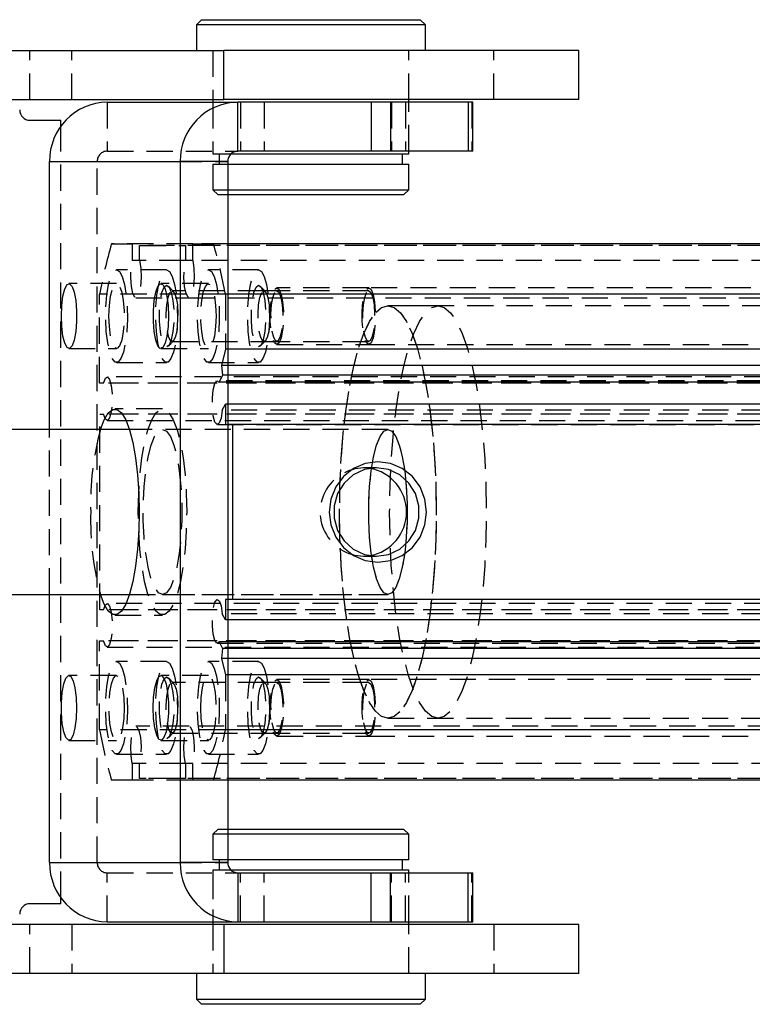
# Model space of a CAD drawing. Extents: x 62 to 809, y 49 to 567.
# Tile 5 of 7: x 581 to 652, y 273 to 368. Entities that reach past the tile are written whole.
import ezdxf

# ---------------------------------------------------------------- set-up
doc = ezdxf.new("R2010")
doc.units = 0
doc.header["$LTSCALE"] = 2
doc.linetypes.add('HIDDEN', pattern=[1.905, 1.27, -0.635])
doc.layers.get('0').update_dxf_attribs({"linetype": 'CONTINUOUS'})

msp = doc.modelspace()

# ---------------------------------------------------------------- linework, layer by layer
at = {"color": 7, "linetype": 'CONTINUOUS'}
for p, q in [((598.297878, 368.320539), (597.79787, 367.820538)), ((597.79787, 367.820538), (597.79787, 365.32054)), ((620.022877, 367.820538), (597.79787, 367.820538)), ((598.297878, 368.320539), (619.522869, 368.320539)), ((620.022877, 367.820538), (619.522869, 368.320539)), ((620.022877, 365.32054), (620.022877, 367.820538)), ((436.411212, 365.32054), (600.469082, 365.32054)), ((600.469082, 360.570538), (600.469082, 365.32054)), ((634.910374, 365.32054), (600.469082, 365.32054)), ((634.910374, 360.570538), (634.910374, 365.32054)), ((436.411212, 360.570538), (600.469082, 360.570538)), ((589.152708, 360.320538), (601.821735, 360.320538)), ((599.410369, 360.570538), (599.410369, 360.320538)), ((634.910374, 360.570538), (600.469082, 360.570538)), ((601.821735, 355.570539), (601.821735, 360.320538)), ((614.766001, 360.320538), (601.821735, 360.320538)), ((614.766001, 360.320538), (614.766001, 355.570539)), ((616.62197, 360.320538), (614.766001, 360.320538)), ((616.62197, 360.320538), (616.62197, 355.570539)), ((624.175682, 360.320538), (616.62197, 360.320538)), ((618.410378, 360.320538), (618.410378, 360.570538)), ((624.175682, 360.320538), (624.175682, 355.570539)), ((624.615877, 360.320538), (624.175682, 360.320538)), ((624.615877, 355.570539), (624.615877, 360.320538)), ((581.657863, 358.570538), (584.657862, 358.570538)), ((584.657862, 357.988443), (584.657862, 358.570538)), ((601.178764, 355.320539), (618.410378, 355.320539)), ((614.766001, 355.570539), (601.821735, 355.570539)), ((616.62197, 355.570539), (614.766001, 355.570539)), ((624.175682, 355.570539), (616.62197, 355.570539)), ((617.810383, 354.32054), (617.810383, 355.320539)), ((618.410378, 355.320539), (618.410378, 355.570539)), ((624.615877, 355.570539), (624.175682, 355.570539)), ((583.563193, 328.570539), (583.563193, 354.570541)), ((583.563193, 354.570541), (596.23222, 354.570541)), ((596.23222, 354.570541), (596.23222, 286.570537)), ((600.849642, 354.570541), (596.23222, 354.570541)), ((600.849642, 354.570541), (600.849642, 286.570537)), ((600.849642, 354.32054), (618.410378, 354.32054)), ((618.410378, 351.820539), (618.410378, 354.32054)), ((600.849642, 351.820539), (604.261248, 351.820539)), ((604.261248, 351.820539), (618.410378, 351.820539)), ((617.910369, 351.32054), (618.410378, 351.820539)), ((604.50594, 351.32054), (600.849642, 351.32054)), ((617.910369, 351.32054), (604.50594, 351.32054)), ((720.982357, 346.57054), (600.849642, 346.57054)), ((718.961283, 346.57054), (600.849642, 346.57054)), ((722.12617, 341.695168), (600.849642, 341.695168)), ((722.12617, 336.370538), (600.849642, 336.370538)), ((721.75081, 334.770539), (600.849642, 334.770539)), ((721.85333, 333.834585), (600.849642, 333.834585)), ((721.520021, 333.171175), (600.849642, 333.171175)), ((722.12617, 331.044608), (600.849642, 331.044608)), ((591.305374, 328.570539), (514.317776, 328.570539)), ((600.849642, 329.070539), (601.318865, 329.070539)), ((722.12617, 329.070539), (600.849642, 329.070539)), ((601.318865, 329.070539), (601.318865, 312.070539)), ((722.830012, 329.070539), (601.318865, 329.070539)), ((514.317776, 312.57054), (591.305374, 312.57054)), ((583.563193, 286.570537), (583.563193, 312.57054)), ((601.318865, 312.070539), (600.849642, 312.070539)), ((722.830012, 312.070539), (601.318865, 312.070539)), ((722.12617, 310.09647), (600.849642, 310.09647)), ((721.52315, 307.974721), (600.849642, 307.974721)), ((721.854343, 307.315554), (600.849642, 307.315554)), ((721.75081, 306.370539), (600.849642, 306.370539)), ((722.12617, 304.77054), (600.849642, 304.77054)), ((722.12617, 299.445908), (600.849642, 299.445908)), ((720.982357, 294.570539), (600.849642, 294.570539)), ((600.849642, 289.820538), (602.794706, 289.820538)), ((602.794706, 289.820538), (617.910369, 289.820538)), ((618.410378, 289.320539), (617.910369, 289.820538)), ((602.454945, 289.320539), (600.849642, 289.320539)), ((618.410378, 289.320539), (602.454945, 289.320539)), ((618.410378, 286.820538), (618.410378, 289.320539)), ((583.563193, 286.570537), (596.23222, 286.570537)), ((600.849642, 286.570537), (596.23222, 286.570537)), ((615.880131, 286.820538), (600.849642, 286.820538)), ((618.410378, 286.820538), (615.880131, 286.820538)), ((617.810383, 285.820539), (617.810383, 286.820538)), ((615.880131, 285.820539), (601.178764, 285.820539)), ((601.821735, 285.570539), (601.821735, 280.82054)), ((601.821735, 285.570539), (614.766001, 285.570539)), ((614.766001, 280.82054), (614.766001, 285.570539)), ((614.766001, 285.570539), (616.62197, 285.570539)), ((618.410378, 285.820539), (615.880131, 285.820539)), ((616.62197, 280.82054), (616.62197, 285.570539)), ((616.62197, 285.570539), (624.175682, 285.570539)), ((618.410378, 285.570539), (618.410378, 285.820539)), ((624.175682, 280.82054), (624.175682, 285.570539)), ((624.175682, 285.570539), (624.615877, 285.570539)), ((624.615877, 280.82054), (624.615877, 285.570539)), ((584.657862, 282.57054), (584.657862, 283.152636)), ((584.657862, 282.57054), (581.657863, 282.57054)), ((589.152708, 280.82054), (601.821735, 280.82054)), ((599.410369, 280.82054), (599.410369, 280.57054)), ((601.821735, 280.82054), (614.766001, 280.82054)), ((614.766001, 280.82054), (616.62197, 280.82054)), ((616.62197, 280.82054), (624.175682, 280.82054)), ((618.410378, 280.57054), (618.410378, 280.82054)), ((624.175682, 280.82054), (624.615877, 280.82054)), ((600.469082, 280.57054), (436.411212, 280.57054)), ((600.469082, 280.57054), (600.469082, 275.820538)), ((634.910374, 280.57054), (600.469082, 280.57054)), ((634.910374, 275.820538), (634.910374, 280.57054)), ((600.469082, 275.820538), (436.411212, 275.820538)), ((597.79787, 275.820538), (597.79787, 273.32054)), ((634.910374, 275.820538), (600.469082, 275.820538)), ((620.022877, 273.32054), (620.022877, 275.820538)), ((597.79787, 273.32054), (598.297878, 272.820539)), ((597.79787, 273.32054), (620.022877, 273.32054)), ((619.522869, 272.820539), (620.022877, 273.32054)), ((619.522869, 272.820539), (598.297878, 272.820539))]:
    msp.add_line(p, q, dxfattribs=at)
at = {"color": 7, "linetype": 'HIDDEN'}
for p, q in [((581.657863, 360.570538), (581.657863, 365.32054)), ((585.726826, 360.570538), (585.726826, 365.32054)), ((599.410369, 365.32054), (599.410369, 360.570538)), ((599.410369, 365.32054), (599.410369, 360.570538)), ((618.410378, 360.570538), (618.410378, 365.32054)), ((618.410378, 360.570538), (618.410378, 365.32054)), ((626.672476, 360.570538), (626.672476, 365.32054)), ((589.152708, 360.320538), (589.152708, 355.570539)), ((599.410369, 360.320538), (599.410369, 355.320539)), ((599.410369, 360.320538), (599.410369, 355.570539)), ((602.096974, 360.320538), (602.096974, 355.570539)), ((604.365229, 360.320538), (604.365229, 355.570539)), ((616.725042, 360.320538), (616.725042, 355.570539)), ((618.076875, 360.320538), (618.076875, 355.570539)), ((618.410378, 355.570539), (618.410378, 360.320538)), ((618.410378, 355.570539), (618.410378, 360.320538)), ((624.532147, 360.320538), (624.532147, 355.570539)), ((584.657862, 283.152636), (584.657862, 357.988443)), ((589.152708, 355.570539), (601.821735, 355.570539)), ((599.410369, 355.320539), (601.178764, 355.320539)), ((600.010379, 355.320539), (600.010379, 354.32054)), ((583.563193, 354.570541), (588.180616, 354.570541)), ((588.180616, 354.570541), (600.849642, 354.570541)), ((588.180616, 286.570537), (588.180616, 354.570541)), ((599.410369, 354.32054), (600.849642, 354.32054)), ((599.410369, 354.32054), (599.410369, 351.820539)), ((599.410369, 351.820539), (600.849642, 351.820539)), ((599.410369, 351.820539), (599.910378, 351.32054)), ((600.849642, 351.32054), (599.910378, 351.32054)), ((589.559048, 346.57054), (591.580137, 346.57054)), ((597.450121, 346.57054), (589.559048, 346.57054)), ((591.580137, 346.57054), (591.580137, 344.965707)), ((597.450121, 346.57054), (591.580137, 346.57054)), ((592.288672, 344.965707), (592.288672, 346.420539)), ((592.288672, 346.420539), (596.741601, 346.420539)), ((713.799818, 346.420539), (592.288672, 346.420539)), ((596.741601, 346.420539), (596.741601, 344.965707)), ((718.252732, 346.420539), (596.741601, 346.420539)), ((597.450121, 344.965707), (597.450121, 346.57054)), ((597.450121, 346.57054), (599.471211, 346.57054)), ((600.849642, 346.57054), (597.450121, 346.57054)), ((600.849642, 346.57054), (599.471211, 346.57054)), ((592.288672, 344.965707), (591.580137, 344.965707)), ((596.741601, 344.965707), (592.288672, 344.965707)), ((597.450121, 344.965707), (596.741601, 344.965707)), ((718.961283, 344.965707), (597.450121, 344.965707)), ((594.917952, 344.07054), (590.057506, 344.07054)), ((603.833198, 344.070538), (598.972752, 344.070538)), ((590.057506, 342.720538), (585.440083, 342.720538)), ((598.972752, 342.720538), (594.355329, 342.720538)), ((595.583557, 341.956363), (595.087825, 342.481855)), ((604.359581, 342.02904), (595.444336, 342.02904)), ((604.498788, 341.956363), (604.003071, 342.481855)), ((614.526182, 342.029038), (604.359581, 342.029038)), ((614.526182, 342.32054), (605.610936, 342.32054)), ((704.930468, 342.320538), (614.526182, 342.320538)), ((588.415234, 333.08054), (588.415234, 341.69517)), ((600.615039, 341.69517), (588.415234, 341.69517)), ((591.934397, 341.345539), (597.095861, 341.345539)), ((597.095861, 341.345539), (718.607022, 341.345539)), ((600.615039, 341.695168), (600.615039, 336.370538)), ((600.849642, 341.695168), (600.615039, 341.695168)), ((621.247589, 340.570539), (616.387143, 340.570539)), ((699.014722, 340.570539), (616.387143, 340.570539)), ((595.087825, 336.659224), (595.583557, 337.184715)), ((604.003071, 336.659222), (604.498788, 337.184715)), ((585.440083, 336.420539), (590.057506, 336.420539)), ((594.355329, 336.420539), (598.972752, 336.420539)), ((595.444336, 337.112039), (604.359581, 337.112039)), ((600.615039, 336.370538), (600.239663, 334.770539)), ((600.849642, 336.370538), (600.615039, 336.370538)), ((604.359581, 337.112039), (614.526182, 337.112039)), ((605.610936, 336.82054), (614.526182, 336.82054)), ((614.526182, 336.820538), (704.930468, 336.820538)), ((590.057506, 335.07054), (594.917952, 335.07054)), ((598.972752, 335.070539), (603.833198, 335.070539)), ((600.239663, 334.770539), (600.342198, 333.834585)), ((600.849642, 334.770539), (600.239663, 334.770539)), ((710.653677, 333.69554), (589.14253, 333.69554)), ((721.351965, 333.295539), (599.840819, 333.295539)), ((600.342198, 333.834585), (600.008874, 333.171175)), ((600.849642, 333.834585), (600.342198, 333.834585)), ((588.791742, 333.08054), (588.415234, 333.08054)), ((709.926381, 333.08054), (588.415234, 333.08054)), ((710.302874, 333.08054), (588.791742, 333.08054)), ((600.849642, 333.171175), (600.008874, 333.171175)), ((594.515129, 330.570539), (589.897706, 330.570539)), ((600.308507, 330.434529), (600.615039, 331.044608)), ((721.819653, 330.434529), (600.308507, 330.434529)), ((600.615039, 331.044608), (600.615039, 329.070539)), ((600.849642, 331.044608), (600.615039, 331.044608)), ((588.450416, 311.08054), (588.450416, 330.06054)), ((588.450416, 330.06054), (588.791742, 330.06054)), ((709.961577, 330.06054), (588.450416, 330.06054)), ((710.302874, 330.06054), (588.791742, 330.06054)), ((583.563193, 312.57054), (583.563193, 328.570539)), ((589.14253, 329.445539), (710.653677, 329.445539)), ((616.387143, 328.570539), (591.305374, 328.570539)), ((616.387143, 328.570539), (594.515129, 328.570539)), ((599.840819, 329.045539), (721.351965, 329.045539)), ((600.615039, 329.070539), (600.849642, 329.070539)), ((615.277856, 324.853539), (614.006489, 324.853539)), ((614.006489, 316.287539), (614.642172, 316.337755)), ((614.006489, 316.287539), (615.277856, 316.287539)), ((591.305374, 312.57054), (616.387143, 312.57054)), ((594.515129, 312.57054), (616.387143, 312.57054)), ((710.653677, 311.69554), (589.14253, 311.69554)), ((721.351965, 312.095539), (599.840819, 312.095539)), ((600.849642, 312.070539), (600.615039, 312.070539)), ((600.615039, 312.070539), (600.615039, 310.09647)), ((722.12617, 312.070539), (600.615039, 312.070539)), ((588.791742, 311.08054), (588.450416, 311.08054)), ((709.961577, 311.08054), (588.450416, 311.08054)), ((710.302874, 311.08054), (588.791742, 311.08054)), ((589.897706, 310.570539), (594.515129, 310.570539)), ((600.615039, 310.09647), (600.308507, 310.706549)), ((721.819653, 310.706549), (600.308507, 310.706549)), ((600.849642, 310.09647), (600.615039, 310.09647)), ((588.415234, 299.44591), (588.415234, 308.060539)), ((588.415234, 308.060539), (588.791742, 308.060539)), ((709.926381, 308.060539), (588.415234, 308.060539)), ((710.302874, 308.060539), (588.791742, 308.060539)), ((599.840819, 307.845539), (721.351965, 307.845539)), ((600.011989, 307.974721), (600.343182, 307.315554)), ((600.849642, 307.974721), (600.011989, 307.974721)), ((589.14253, 307.445539), (710.653677, 307.445539)), ((600.343182, 307.315554), (600.239663, 306.370539)), ((600.849642, 307.315554), (600.343182, 307.315554)), ((594.917952, 306.07054), (590.057506, 306.07054)), ((603.833198, 306.07054), (598.972752, 306.07054)), ((600.239663, 306.370539), (600.615039, 304.77054)), ((600.849642, 306.370539), (600.239663, 306.370539)), ((590.057506, 304.720539), (585.440083, 304.720539)), ((598.972752, 304.720539), (594.355329, 304.720539)), ((600.615039, 304.77054), (600.615039, 299.445908)), ((600.849642, 304.77054), (600.615039, 304.77054)), ((595.583557, 303.956363), (595.087825, 304.481856)), ((604.359581, 304.029039), (595.444336, 304.029039)), ((604.498788, 303.956363), (604.003071, 304.481856)), ((614.526182, 304.029039), (604.359581, 304.029039)), ((614.526182, 304.32054), (605.610936, 304.32054)), ((704.930468, 304.32054), (614.526182, 304.32054)), ((616.387143, 300.57054), (621.247589, 300.57054)), ((616.387143, 300.57054), (699.014722, 300.57054)), ((600.615039, 299.44591), (588.415234, 299.44591)), ((597.095861, 299.795539), (591.934397, 299.795539)), ((595.087825, 298.659223), (595.583557, 299.184717)), ((595.444336, 299.11204), (604.359581, 299.11204)), ((718.607022, 299.795539), (597.095861, 299.795539)), ((600.849642, 299.445908), (600.615039, 299.445908)), ((604.003071, 298.659223), (604.498788, 299.184715)), ((604.359581, 299.11204), (614.526182, 299.11204)), ((585.440083, 298.42054), (590.057506, 298.42054)), ((594.355329, 298.42054), (598.972752, 298.42054)), ((605.610936, 298.82054), (614.526182, 298.82054)), ((614.526182, 298.82054), (704.930468, 298.82054)), ((590.057506, 297.07054), (594.917952, 297.07054)), ((598.972752, 297.07054), (603.833198, 297.07054)), ((591.580137, 296.175373), (591.580137, 294.57054)), ((592.288672, 296.175373), (591.580137, 296.175373)), ((592.288672, 294.720539), (592.288672, 296.175373)), ((596.741601, 296.175373), (592.288672, 296.175373)), ((596.741601, 296.175371), (596.741601, 294.720539)), ((597.450121, 296.175371), (596.741601, 296.175371)), ((597.450121, 294.570539), (597.450121, 296.175371)), ((718.961283, 296.175371), (597.450121, 296.175371)), ((591.580137, 294.57054), (589.559048, 294.57054)), ((597.450121, 294.57054), (589.559048, 294.57054)), ((597.450121, 294.57054), (591.580137, 294.57054)), ((596.741601, 294.720539), (592.288672, 294.720539)), ((713.799818, 294.720539), (592.288672, 294.720539)), ((718.252732, 294.720539), (596.741601, 294.720539)), ((599.471211, 294.570539), (597.450121, 294.570539)), ((718.961283, 294.570539), (597.450121, 294.570539)), ((600.849642, 294.570539), (599.471211, 294.570539)), ((599.910378, 289.820538), (599.410369, 289.320539)), ((599.910378, 289.820538), (600.849642, 289.820538)), ((600.849642, 289.320539), (599.410369, 289.320539)), ((599.410369, 289.320539), (599.410369, 286.820538)), ((583.563193, 286.570537), (588.180616, 286.570537)), ((588.180616, 286.570537), (600.849642, 286.570537)), ((600.849642, 286.820538), (599.410369, 286.820538)), ((600.010379, 286.820538), (600.010379, 285.820539)), ((589.152708, 285.570539), (601.821735, 285.570539)), ((589.152708, 280.82054), (589.152708, 285.570539)), ((601.178764, 285.820539), (599.410369, 285.820539)), ((599.410369, 285.820539), (599.410369, 280.82054)), ((599.410369, 285.570539), (599.410369, 280.82054)), ((602.096974, 280.82054), (602.096974, 285.570539)), ((604.365229, 280.82054), (604.365229, 285.570539)), ((616.725042, 280.82054), (616.725042, 285.570539)), ((618.076875, 280.82054), (618.076875, 285.570539)), ((618.410378, 280.82054), (618.410378, 285.570539)), ((618.410378, 280.82054), (618.410378, 285.570539)), ((624.532147, 280.82054), (624.532147, 285.570539)), ((581.657863, 275.820538), (581.657863, 280.57054)), ((585.726826, 280.57054), (585.726826, 275.820538)), ((599.410369, 280.57054), (599.410369, 275.820538)), ((599.410369, 280.57054), (599.410369, 275.820538)), ((618.410378, 275.820538), (618.410378, 280.57054)), ((618.410378, 275.820538), (618.410378, 280.57054)), ((626.672476, 280.57054), (626.672476, 275.820538))]:
    msp.add_line(p, q, dxfattribs=at)
at = {"color": 7, "linetype": 'HIDDEN', "flags": 128}
for points in [[(592.288672, 344.965707), (592.402219, 344.205105), (592.431574, 343.312287), (592.371433, 342.447953), (592.232644, 341.767677), (592.040165, 341.3939), (591.828643, 341.3939), (591.636165, 341.767677), (591.497376, 342.447955), (591.437235, 343.312287), (591.46659, 344.205105), (591.580137, 344.965707)], [(597.450121, 344.965707), (597.563683, 344.205103), (597.593023, 343.312287), (597.532897, 342.447953), (597.394093, 341.767676), (597.201615, 341.3939), (596.990108, 341.3939), (596.797629, 341.767676), (596.658825, 342.447953), (596.598699, 343.312287), (596.628039, 344.205105), (596.741601, 344.965707)], [(590.057506, 344.07054), (590.342342, 343.903668), (590.606063, 343.415427), (590.829088, 342.642029), (590.994894, 341.640831), (591.091185, 340.486092), (591.110795, 339.263448), (591.052308, 338.063582), (590.92003, 336.975479), (590.723782, 336.079839), (590.478121, 335.443089), (590.201273, 335.112453), (589.913755, 335.112453), (589.636891, 335.443089), (589.391231, 336.079839), (589.194997, 336.975479), (589.06272, 338.063582), (589.004218, 339.263448), (589.023842, 340.486092), (589.120119, 341.640833), (589.285924, 342.642029), (589.508965, 343.415427), (589.772671, 343.903668), (590.057506, 344.07054)], [(594.917952, 344.07054), (595.202803, 343.903668), (595.466509, 343.415427), (595.689534, 342.642029), (595.855339, 341.640831), (595.951631, 340.486092), (595.971241, 339.263448), (595.912754, 338.063582), (595.780476, 336.975479), (595.584228, 336.079839), (595.338567, 335.443089), (595.061719, 335.112453), (594.774201, 335.112453), (594.497337, 335.443089), (594.251676, 336.079839), (594.055443, 336.975479), (593.923165, 338.063582), (593.864664, 339.263448), (593.884288, 340.486092), (593.980565, 341.640833), (594.14637, 342.642029), (594.369411, 343.415427), (594.633116, 343.903668), (594.917952, 344.07054)], [(598.972752, 344.070538), (599.257587, 343.903668), (599.521308, 343.415425), (599.744334, 342.642027), (599.910139, 341.640831), (600.00643, 340.486092), (600.02604, 339.263448), (599.967553, 338.06358), (599.835276, 336.975477), (599.639027, 336.079838), (599.393367, 335.443088), (599.116518, 335.112452), (598.829, 335.112452), (598.552137, 335.443088), (598.306476, 336.079838), (598.110243, 336.975477), (597.977965, 338.06358), (597.919463, 339.263448), (597.939088, 340.486092), (598.035364, 341.640831), (598.20117, 342.642029), (598.424195, 343.415427), (598.687916, 343.903668), (598.972752, 344.070538)], [(603.833198, 344.070538), (604.118033, 343.903668), (604.381754, 343.415425), (604.60478, 342.642027), (604.770585, 341.640831), (604.866876, 340.486092), (604.886486, 339.263448), (604.827999, 338.06358), (604.695722, 336.975477), (604.499473, 336.079838), (604.253813, 335.443088), (603.976964, 335.112452), (603.689446, 335.112452), (603.412583, 335.443088), (603.166922, 336.079838), (602.970689, 336.975477), (602.838411, 338.06358), (602.779909, 339.263448), (602.799534, 340.486092), (602.89581, 341.640831), (603.061616, 342.642029), (603.284641, 343.415427), (603.548362, 343.903668), (603.833198, 344.070538)], [(589.318483, 339.570538), (589.358523, 340.593341), (589.474319, 341.505309), (589.653297, 342.207614), (589.876085, 342.62415), (590.118541, 342.709779), (590.354367, 342.455224), (590.558036, 341.88807), (590.707465, 341.069772), (590.786456, 340.089011), (590.786456, 339.052066), (590.707465, 338.071305), (590.558036, 337.253007), (590.354367, 336.685852), (590.118541, 336.431298), (589.876085, 336.516927), (589.653297, 336.933465), (589.474319, 337.635768), (589.358523, 338.547736), (589.318483, 339.570538)], [(594.917952, 342.570539), (595.15868, 342.389617), (595.370366, 341.868674), (595.527499, 341.07054), (595.611095, 340.091485), (595.611095, 339.049596), (595.527499, 338.070539), (595.370366, 337.272407), (595.15868, 336.751462), (594.917952, 336.57054), (594.677224, 336.751462), (594.465538, 337.272407), (594.30842, 338.070539), (594.22481, 339.049596), (594.22481, 340.091485), (594.30842, 341.07054), (594.465538, 341.868674), (594.677224, 342.389617), (594.917952, 342.570539)], [(595.444336, 342.02904), (595.652699, 341.863023), (595.832928, 341.387392), (595.960661, 340.666387), (596.018671, 339.797381), (595.999121, 338.89774), (595.904632, 338.088963), (595.747991, 337.48028), (595.550328, 337.1539), (595.338359, 337.1539), (595.140695, 337.48028), (594.984054, 338.088963), (594.889565, 338.89774), (594.870015, 339.797381), (594.928025, 340.666387), (595.055758, 341.387392), (595.235988, 341.863023), (595.444336, 342.02904)], [(599.711775, 339.570538), (599.671735, 338.547736), (599.555953, 337.635768), (599.376961, 336.933465), (599.154173, 336.516927), (598.911732, 336.431298), (598.675891, 336.685852), (598.472222, 337.253007), (598.322793, 338.071305), (598.243802, 339.052066), (598.243802, 340.089011), (598.322793, 341.069772), (598.472222, 341.88807), (598.675891, 342.455224), (598.911732, 342.709779), (599.154173, 342.62415), (599.376961, 342.207614), (599.555953, 341.505309), (599.671735, 340.593341), (599.711775, 339.570538)], [(603.833198, 342.570539), (604.073926, 342.389617), (604.285612, 341.868672), (604.442745, 341.07054), (604.52634, 340.091483), (604.52634, 339.049594), (604.442745, 338.070539), (604.285612, 337.272405), (604.073926, 336.75146), (603.833198, 336.57054), (603.592469, 336.75146), (603.380783, 337.272405), (603.223666, 338.070539), (603.140055, 339.049594), (603.140055, 340.091483), (603.223666, 341.07054), (603.380783, 341.868672), (603.592469, 342.389617), (603.833198, 342.570539)], [(604.359581, 342.029038), (604.567944, 341.863023), (604.748174, 341.387392), (604.875906, 340.666387), (604.933917, 339.797381), (604.914366, 338.897738), (604.819878, 338.088963), (604.663222, 337.48028), (604.465573, 337.1539), (604.253604, 337.1539), (604.05594, 337.48028), (603.899299, 338.088963), (603.804811, 338.897738), (603.785261, 339.797381), (603.843256, 340.666387), (603.971004, 341.387392), (604.151218, 341.863023), (604.359581, 342.029038)], [(605.610936, 342.32054), (605.831607, 342.154694), (606.02565, 341.677162), (606.169685, 340.945539), (606.246321, 340.048072), (606.246321, 339.093007), (606.169685, 338.195539), (606.02565, 337.463917), (605.831607, 336.986385), (605.610936, 336.82054), (605.39028, 336.986385), (605.196222, 337.463917), (605.052187, 338.195539), (604.97555, 339.093007), (604.97555, 340.048072), (605.052187, 340.945539), (605.196222, 341.677162), (605.39028, 342.154694), (605.610936, 342.32054)], [(605.610936, 342.02904), (605.819299, 341.863023), (605.999514, 341.387392), (606.127261, 340.666387), (606.185271, 339.797381), (606.165706, 338.89774), (606.071233, 338.088963), (605.914577, 337.48028), (605.716928, 337.1539), (605.504959, 337.1539), (605.307295, 337.48028), (605.150654, 338.088963), (605.056166, 338.89774), (605.036601, 339.797381), (605.094611, 340.666387), (605.222358, 341.387392), (605.402573, 341.863023), (605.610936, 342.02904)], [(614.526182, 342.320538), (614.746853, 342.154694), (614.940896, 341.677162), (615.08493, 340.945539), (615.161567, 340.048072), (615.161567, 339.093007), (615.08493, 338.195539), (614.940896, 337.463917), (614.746853, 336.986385), (614.526182, 336.820538), (614.30551, 336.986385), (614.111467, 337.463917), (613.967433, 338.195539), (613.890796, 339.093007), (613.890796, 340.048072), (613.967433, 340.945539), (614.111467, 341.677162), (614.30551, 342.154694), (614.526182, 342.320538)], [(614.526182, 342.029038), (614.734544, 341.863023), (614.914759, 341.387392), (615.042507, 340.666387), (615.100517, 339.797381), (615.080952, 338.897738), (614.986478, 338.088963), (614.829822, 337.48028), (614.632173, 337.1539), (614.42019, 337.1539), (614.222541, 337.48028), (614.065885, 338.088963), (613.971411, 338.897738), (613.951846, 339.797381), (614.009856, 340.666387), (614.137604, 341.387392), (614.317819, 341.863023), (614.526182, 342.029038)], [(616.387143, 300.57054), (615.774675, 300.741642), (615.172698, 301.252024), (614.591493, 302.092948), (614.041029, 303.250031), (613.530695, 304.703473), (613.069235, 306.428404), (612.664535, 308.395311), (612.323551, 310.570539), (612.052082, 312.916871), (611.854791, 315.394159), (611.735045, 317.960016), (611.694901, 320.57054), (611.735045, 323.181064), (611.854791, 325.74692), (612.052082, 328.224208), (612.323551, 330.57054), (612.664535, 332.745768), (613.069235, 334.712675), (613.530695, 336.437607), (614.041029, 337.891047), (614.591493, 339.04813), (615.172698, 339.889056), (615.774675, 340.399436), (616.387143, 340.570539), (616.999595, 340.399436), (617.601573, 339.889056), (618.182777, 339.04813), (618.733256, 337.891047), (619.243591, 336.437607), (619.70505, 334.712675), (620.109736, 332.745768), (620.450734, 330.570539), (620.722204, 328.224208), (620.919495, 325.74692), (621.039226, 323.181063), (621.079369, 320.570539), (621.039226, 317.960015), (620.919495, 315.394158), (620.722204, 312.916871), (620.450734, 310.570539), (620.109736, 308.395311), (619.70505, 306.428404), (619.243591, 304.703472), (618.733256, 303.250031), (618.182777, 302.092948), (617.601573, 301.252024), (616.999595, 300.741642), (616.387143, 300.57054)], [(616.387143, 340.570539), (616.999595, 340.399436), (617.601573, 339.889056), (618.182777, 339.04813), (618.733256, 337.891047), (619.243591, 336.437607), (619.70505, 334.712675), (620.109736, 332.745768), (620.450734, 330.570539), (620.722204, 328.224208), (620.919495, 325.74692), (621.039226, 323.181063), (621.079369, 320.570539), (621.039226, 317.960015), (620.919495, 315.394158), (620.722204, 312.916871), (620.450734, 310.570539), (620.109736, 308.395311), (619.70505, 306.428404), (619.243591, 304.703472), (618.733256, 303.250031), (618.182777, 302.092948), (617.601573, 301.252024), (616.999595, 300.741642), (616.387143, 300.57054), (615.774675, 300.741642), (615.172698, 301.252024), (614.591493, 302.092948), (614.041029, 303.250031), (613.530695, 304.703473), (613.069235, 306.428404), (612.664535, 308.395311), (612.323551, 310.570539), (612.052082, 312.916871), (611.854791, 315.394159), (611.735045, 317.960016), (611.694901, 320.57054), (611.735045, 323.181064), (611.854791, 325.74692), (612.052082, 328.224208), (612.323551, 330.57054), (612.664535, 332.745768), (613.069235, 334.712675), (613.530695, 336.437607), (614.041029, 337.891047), (614.591493, 339.04813), (615.172698, 339.889056), (615.774675, 340.399436), (616.387143, 340.570539)], [(621.247589, 300.57054), (620.635121, 300.741642), (620.033144, 301.252024), (619.451939, 302.092948), (618.901475, 303.250031), (618.39114, 304.703473), (617.929681, 306.428404), (617.524981, 308.395311), (617.183997, 310.570539), (616.912528, 312.916871), (616.715237, 315.394159), (616.595491, 317.960016), (616.555347, 320.57054), (616.595491, 323.181064), (616.715237, 325.74692), (616.912528, 328.224208), (617.183997, 330.57054), (617.524981, 332.745768), (617.929681, 334.712675), (618.39114, 336.437607), (618.901475, 337.891047), (619.451939, 339.04813), (620.033144, 339.889056), (620.635121, 340.399436), (621.247589, 340.570539), (621.860041, 340.399436), (622.462018, 339.889056), (623.043223, 339.04813), (623.593702, 337.891047), (624.104037, 336.437607), (624.565496, 334.712675), (624.970182, 332.745768), (625.31118, 330.570539), (625.582649, 328.224208), (625.779941, 325.74692), (625.899672, 323.181063), (625.939815, 320.570539), (625.899672, 317.960015), (625.779941, 315.394158), (625.582649, 312.916871), (625.31118, 310.570539), (624.970182, 308.395311), (624.565496, 306.428404), (624.104037, 304.703472), (623.593702, 303.250031), (623.043223, 302.092948), (622.462018, 301.252024), (621.860041, 300.741642), (621.247589, 300.57054)], [(588.791742, 333.08054), (588.970183, 333.564541), (589.179649, 333.689639), (589.382439, 333.433318), (589.54203, 332.841713), (589.629724, 332.021309), (589.629724, 331.119771), (589.54203, 330.299366), (589.382439, 329.707762), (589.179649, 329.45144), (588.970183, 329.576539), (588.791742, 330.06054)], [(600.308507, 330.434529), (600.194826, 329.674278), (600.017427, 329.18334), (599.808245, 329.050081), (599.604919, 329.298485), (599.444046, 329.883843), (599.354609, 330.700795), (599.352672, 331.602295), (599.438592, 332.426085), (599.596917, 333.023887), (599.79914, 333.288102), (600.008874, 333.171175)], [(592.169016, 320.570539), (592.208966, 322.408034), (592.327445, 324.182956), (592.52043, 325.834861), (592.781334, 327.307496), (593.101277, 328.550712), (593.46938, 329.522172), (593.873083, 330.188795), (594.29866, 330.527881), (594.731598, 330.527881), (595.157175, 330.188795), (595.560893, 329.522172), (595.928981, 328.550712), (596.248939, 327.307496), (596.509843, 325.834861), (596.702828, 324.182956), (596.821307, 322.408034), (596.861242, 320.570539), (596.821307, 318.733044), (596.702828, 316.958123), (596.509843, 315.306217), (596.248939, 313.833583), (595.928981, 312.590367), (595.560893, 311.618906), (595.157175, 310.952283), (594.731598, 310.613198), (594.29866, 310.613198), (593.873083, 310.952283), (593.46938, 311.618906), (593.101277, 312.590367), (592.781334, 313.833583), (592.52043, 315.306217), (592.327445, 316.958123), (592.208966, 318.733044), (592.169016, 320.570539)], [(594.515129, 328.570539), (594.905361, 328.39572), (595.27853, 327.878903), (595.618336, 327.042675), (595.909937, 325.923584), (596.140577, 324.570539), (596.300169, 323.042675), (596.381738, 321.406767), (596.381738, 319.734312), (596.300169, 318.098403), (596.140563, 316.570539), (595.909937, 315.217494), (595.618336, 314.098403), (595.27853, 313.262176), (594.905361, 312.745358), (594.515129, 312.57054), (594.124897, 312.745358), (593.751728, 313.262176), (593.411922, 314.098404), (593.120336, 315.217494), (592.889695, 316.570539), (592.730104, 318.098403), (592.64852, 319.734312), (592.64852, 321.406767), (592.730104, 323.042675), (592.889695, 324.570539), (593.120336, 325.923584), (593.411922, 327.042675), (593.751728, 327.878903), (594.124897, 328.39572), (594.515129, 328.570539)], [(616.387143, 312.57054), (615.996911, 312.745358), (615.623741, 313.262176), (615.283935, 314.098404), (614.992335, 315.217494), (614.761694, 316.570539), (614.602103, 318.098403), (614.520534, 319.734312), (614.520534, 321.406767), (614.602103, 323.042675), (614.761694, 324.570539), (614.992335, 325.923584), (615.283935, 327.042675), (615.623741, 327.878903), (615.996911, 328.39572), (616.387143, 328.570539), (616.777374, 328.39572), (617.150544, 327.878903), (617.49035, 327.042675), (617.781936, 325.923584), (618.012576, 324.570539), (618.172168, 323.042675), (618.253752, 321.406767), (618.253752, 319.734312), (618.172168, 318.098403), (618.012576, 316.570539), (617.781936, 315.217494), (617.49035, 314.098403), (617.150544, 313.262176), (616.777374, 312.745358), (616.387143, 312.57054)], [(616.387143, 328.570539), (616.777374, 328.39572), (617.150544, 327.878903), (617.49035, 327.042675), (617.781936, 325.923584), (618.012576, 324.570539), (618.172168, 323.042675), (618.253752, 321.406767), (618.253752, 319.734312), (618.172168, 318.098403), (618.012576, 316.570539), (617.781936, 315.217494), (617.49035, 314.098403), (617.150544, 313.262176), (616.777374, 312.745358), (616.387143, 312.57054), (615.996911, 312.745358), (615.623741, 313.262176), (615.283935, 314.098404), (614.992335, 315.217494), (614.761694, 316.570539), (614.602103, 318.098403), (614.520534, 319.734312), (614.520534, 321.406767), (614.602103, 323.042675), (614.761694, 324.570539), (614.992335, 325.923584), (615.283935, 327.042675), (615.623741, 327.878903), (615.996911, 328.39572), (616.387143, 328.570539)], [(588.791742, 311.08054), (588.970183, 311.564541), (589.179649, 311.689639), (589.382439, 311.433318), (589.54203, 310.841713), (589.629724, 310.02131), (589.629724, 309.11977), (589.54203, 308.299366), (589.382439, 307.707761), (589.179649, 307.45144), (588.970183, 307.576538), (588.791742, 308.060539)], [(600.011989, 307.974721), (599.80215, 307.851939), (599.599301, 308.111551), (599.440022, 308.706699), (599.353104, 309.529962), (599.354207, 310.432747), (599.443137, 311.252106), (599.603846, 311.840151), (599.807336, 312.090741), (600.016861, 311.958649), (600.194617, 311.467714), (600.308507, 310.706549)], [(590.057506, 306.07054), (590.342342, 305.903667), (590.606063, 305.415427), (590.829088, 304.642029), (590.994894, 303.640833), (591.091185, 302.486091), (591.110795, 301.263449), (591.052308, 300.063582), (590.92003, 298.975478), (590.723782, 298.079838), (590.478121, 297.443089), (590.201273, 297.112453), (589.913755, 297.112453), (589.636891, 297.443089), (589.391231, 298.079838), (589.194997, 298.975478), (589.06272, 300.063582), (589.004218, 301.263449), (589.023842, 302.486091), (589.120119, 303.640833), (589.285924, 304.642029), (589.508965, 305.415427), (589.772671, 305.903667), (590.057506, 306.07054)], [(594.917952, 306.07054), (595.202788, 305.903667), (595.466509, 305.415427), (595.689534, 304.642029), (595.855339, 303.640833), (595.951631, 302.486091), (595.971241, 301.263449), (595.912754, 300.063582), (595.780476, 298.975478), (595.584228, 298.079838), (595.338567, 297.443089), (595.061719, 297.112453), (594.774201, 297.112453), (594.497337, 297.443089), (594.251676, 298.079838), (594.055443, 298.975478), (593.923165, 300.063582), (593.864664, 301.263449), (593.884288, 302.486091), (593.980565, 303.640833), (594.14637, 304.642029), (594.369411, 305.415427), (594.633116, 305.903667), (594.917952, 306.07054)], [(598.972752, 306.07054), (599.257587, 305.903667), (599.521308, 305.415427), (599.744334, 304.642029), (599.910139, 303.640833), (600.00643, 302.486091), (600.02604, 301.263447), (599.967553, 300.063582), (599.835276, 298.975478), (599.639027, 298.079838), (599.393367, 297.443088), (599.116518, 297.112453), (598.829, 297.112453), (598.552137, 297.443088), (598.306476, 298.079838), (598.110243, 298.975478), (597.977965, 300.063582), (597.919463, 301.263449), (597.939088, 302.486091), (598.035364, 303.640833), (598.20117, 304.642029), (598.424195, 305.415427), (598.687916, 305.903667), (598.972752, 306.07054)], [(603.833198, 306.07054), (604.118033, 305.903667), (604.381754, 305.415427), (604.60478, 304.642029), (604.770585, 303.640833), (604.866876, 302.486091), (604.886486, 301.263447), (604.827999, 300.063582), (604.695722, 298.975478), (604.499473, 298.079838), (604.253813, 297.443088), (603.976964, 297.112453), (603.689446, 297.112453), (603.412583, 297.443088), (603.166922, 298.079838), (602.970689, 298.975478), (602.838411, 300.063582), (602.779909, 301.263449), (602.799534, 302.486091), (602.89581, 303.640833), (603.061616, 304.642029), (603.284641, 305.415427), (603.548362, 305.903667), (603.833198, 306.07054)], [(590.796544, 301.57054), (590.75649, 300.547737), (590.640708, 299.635769), (590.461715, 298.933464), (590.238928, 298.516929), (589.996486, 298.431299), (589.760645, 298.685854), (589.556976, 299.253009), (589.407562, 300.071306), (589.328556, 301.052067), (589.328556, 302.089013), (589.407562, 303.069773), (589.556976, 303.888071), (589.760645, 304.455226), (589.996486, 304.70978), (590.238928, 304.624151), (590.461715, 304.207613), (590.640708, 303.50531), (590.75649, 302.593342), (590.796544, 301.57054)], [(598.233729, 301.57054), (598.273768, 302.593342), (598.389565, 303.50531), (598.568543, 304.207613), (598.79133, 304.624151), (599.033787, 304.70978), (599.269613, 304.455226), (599.473282, 303.888071), (599.622711, 303.069773), (599.701702, 302.089013), (599.701702, 301.052067), (599.622711, 300.071306), (599.473282, 299.253009), (599.269613, 298.685854), (599.033787, 298.431299), (598.79133, 298.516929), (598.568543, 298.933464), (598.389565, 299.635769), (598.273768, 300.547737), (598.233729, 301.57054)], [(594.917952, 304.57054), (595.15868, 304.389618), (595.370366, 303.868673), (595.527499, 303.070539), (595.611095, 302.091484), (595.611095, 301.049595), (595.527499, 300.07054), (595.370366, 299.272406), (595.15868, 298.751462), (594.917952, 298.570539), (594.677224, 298.751462), (594.465538, 299.272406), (594.30842, 300.07054), (594.22481, 301.049595), (594.22481, 302.091484), (594.30842, 303.070539), (594.465538, 303.868673), (594.677224, 304.389618), (594.917952, 304.57054)], [(595.444336, 304.029039), (595.652699, 303.863022), (595.832928, 303.387394), (595.960661, 302.666388), (596.018671, 301.797382), (595.999121, 300.897739), (595.904632, 300.088962), (595.747991, 299.480281), (595.550328, 299.153901), (595.338359, 299.153901), (595.140695, 299.480281), (594.984054, 300.088962), (594.889565, 300.897739), (594.870015, 301.797382), (594.928025, 302.666388), (595.055758, 303.387394), (595.235988, 303.863022), (595.444336, 304.029039)], [(603.833198, 304.570538), (604.073926, 304.389618), (604.285612, 303.868673), (604.442745, 303.070539), (604.52634, 302.091484), (604.52634, 301.049595), (604.442745, 300.070539), (604.285612, 299.272406), (604.073926, 298.751462), (603.833198, 298.570539), (603.592469, 298.751462), (603.380783, 299.272406), (603.223666, 300.070539), (603.140055, 301.049595), (603.140055, 302.091484), (603.223666, 303.070539), (603.380783, 303.868673), (603.592469, 304.389618), (603.833198, 304.570538)], [(604.359581, 304.029039), (604.567944, 303.863022), (604.748174, 303.387392), (604.875906, 302.666386), (604.933917, 301.79738), (604.914366, 300.897739), (604.819878, 300.088962), (604.663222, 299.480279), (604.465573, 299.153899), (604.253604, 299.153899), (604.05594, 299.480281), (603.899299, 300.088962), (603.804811, 300.897739), (603.785261, 301.79738), (603.843256, 302.666386), (603.971004, 303.387392), (604.151218, 303.863022), (604.359581, 304.029039)], [(605.610936, 304.32054), (605.831607, 304.154693), (606.02565, 303.677162), (606.169685, 302.945539), (606.246321, 302.048072), (606.246321, 301.093008), (606.169685, 300.195539), (606.02565, 299.463918), (605.831607, 298.986384), (605.610936, 298.82054), (605.390265, 298.986384), (605.196222, 299.463918), (605.052187, 300.195539), (604.97555, 301.093008), (604.97555, 302.048072), (605.052187, 302.945539), (605.196222, 303.677162), (605.390265, 304.154693), (605.610936, 304.32054)], [(605.610936, 304.029039), (605.819299, 303.863022), (605.999514, 303.387394), (606.127261, 302.666388), (606.185271, 301.797382), (606.165706, 300.897739), (606.071233, 300.088962), (605.914577, 299.480281), (605.716928, 299.153901), (605.504959, 299.153901), (605.307295, 299.480281), (605.150654, 300.088962), (605.056166, 300.897739), (605.036601, 301.797382), (605.094611, 302.666388), (605.222358, 303.387394), (605.402573, 303.863022), (605.610936, 304.029039)], [(614.526182, 304.32054), (614.746853, 304.154693), (614.940896, 303.677162), (615.08493, 302.945539), (615.161567, 302.048072), (615.161567, 301.093006), (615.08493, 300.195539), (614.940896, 299.463916), (614.746853, 298.986384), (614.526182, 298.82054), (614.30551, 298.986384), (614.111467, 299.463916), (613.967433, 300.195539), (613.890796, 301.093006), (613.890796, 302.048072), (613.967433, 302.945539), (614.111467, 303.677162), (614.30551, 304.154693), (614.526182, 304.32054)], [(614.526182, 304.029039), (614.734544, 303.863022), (614.914759, 303.387392), (615.042507, 302.666386), (615.100517, 301.79738), (615.080952, 300.897739), (614.986478, 300.088962), (614.829822, 299.480279), (614.632173, 299.153899), (614.42019, 299.153899), (614.222541, 299.480281), (614.065885, 300.088962), (613.971411, 300.897739), (613.951846, 301.79738), (614.009856, 302.666386), (614.137604, 303.387392), (614.317819, 303.863022), (614.526182, 304.029039)], [(591.580137, 296.175373), (591.46659, 296.935975), (591.437235, 297.828791), (591.497376, 298.693125), (591.636165, 299.373403), (591.828643, 299.74718), (592.040165, 299.74718), (592.232644, 299.373403), (592.371433, 298.693125), (592.431574, 297.828791), (592.402219, 296.935975), (592.288672, 296.175373)], [(596.741601, 296.175371), (596.628039, 296.935975), (596.598699, 297.828791), (596.658825, 298.693125), (596.797629, 299.373403), (596.990108, 299.74718), (597.201615, 299.74718), (597.394093, 299.373403), (597.532897, 298.693125), (597.593023, 297.828791), (597.563683, 296.935975), (597.450121, 296.175371)]]:
    msp.add_lwpolyline(points, dxfattribs=at)
at = {"color": 7, "linetype": 'CONTINUOUS', "flags": 128}
for points in [[(584.70106, 339.570538), (584.7411, 340.593341), (584.856897, 341.505309), (585.035875, 342.207614), (585.258662, 342.62415), (585.501119, 342.709779), (585.736944, 342.455224), (585.940613, 341.88807), (586.090042, 341.069772), (586.169033, 340.089011), (586.169033, 339.052066), (586.090042, 338.071305), (585.940613, 337.253007), (585.736944, 336.685852), (585.501119, 336.431298), (585.258662, 336.516927), (585.035875, 336.933465), (584.856897, 337.635768), (584.7411, 338.547736), (584.70106, 339.570538)], [(595.094352, 339.570538), (595.054313, 338.547736), (594.938531, 337.635768), (594.759538, 336.933465), (594.536751, 336.516927), (594.294309, 336.431298), (594.058468, 336.685852), (593.854799, 337.253007), (593.70537, 338.071305), (593.626379, 339.052066), (593.626379, 340.089011), (593.70537, 341.069772), (593.854799, 341.88807), (594.058468, 342.455224), (594.294309, 342.709779), (594.536751, 342.62415), (594.759538, 342.207614), (594.938531, 341.505309), (595.054313, 340.593341), (595.094352, 339.570538)], [(588.490038, 328.570539), (588.851958, 329.522172), (589.25566, 330.188795), (589.681237, 330.527881), (590.114175, 330.527881), (590.539753, 330.188795), (590.94347, 329.522172), (591.311558, 328.550712), (591.631516, 327.307496), (591.89242, 325.834861), (592.08539, 324.182956), (592.203884, 322.408034), (592.24382, 320.570539), (592.203884, 318.733044), (592.08539, 316.958123), (591.89242, 315.306217), (591.631516, 313.833583), (591.311558, 312.590367), (590.94347, 311.618906), (590.539753, 310.952283), (590.114175, 310.613198), (589.681237, 310.613198), (589.25566, 310.952283), (588.851958, 311.618906), (588.490038, 312.57054)], [(615.414171, 315.706539), (616.637929, 315.872276), (617.778285, 316.358191), (618.75753, 317.131172), (619.508936, 318.138539), (619.981288, 319.311643), (620.142399, 320.570539), (619.981288, 321.829435), (619.508936, 323.002539), (618.75753, 324.009906), (617.778285, 324.782886), (616.637929, 325.268802), (615.414171, 325.434539), (614.190399, 325.268802), (613.050043, 324.782886), (612.070798, 324.009906), (611.319392, 323.002539), (610.84704, 321.829435), (610.685929, 320.570539), (610.84704, 319.311643), (611.319392, 318.138539), (612.070798, 317.131172), (613.050043, 316.358191), (614.190399, 315.872276), (615.414171, 315.706539)], [(615.277856, 316.287539), (616.45083, 316.461031), (617.528795, 316.96745), (618.424385, 317.76577), (619.065075, 318.791316), (619.398936, 319.961005), (619.398936, 321.180073), (619.065075, 322.349761), (618.424385, 323.375308), (617.528795, 324.173628), (616.45083, 324.680047), (615.277856, 324.853539), (614.104866, 324.680047), (613.026916, 324.173628), (612.131326, 323.375308), (611.490636, 322.349761), (611.156776, 321.180073), (611.156776, 319.961005), (611.490636, 318.791316), (612.131326, 317.76577), (613.026916, 316.96745), (614.104866, 316.461031), (615.277856, 316.287539)], [(586.179107, 301.57054), (586.139067, 300.547737), (586.023285, 299.635769), (585.844292, 298.933464), (585.621505, 298.516929), (585.379063, 298.431299), (585.143222, 298.685854), (584.939553, 299.253009), (584.790139, 300.071306), (584.711134, 301.052067), (584.711134, 302.089013), (584.790139, 303.069773), (584.939553, 303.888071), (585.143222, 304.455226), (585.379063, 304.70978), (585.621505, 304.624151), (585.844292, 304.207613), (586.023285, 303.50531), (586.139067, 302.593342), (586.179107, 301.57054)], [(593.616306, 301.57054), (593.656345, 302.593342), (593.772142, 303.50531), (593.95112, 304.207613), (594.173907, 304.624151), (594.416364, 304.70978), (594.65219, 304.455226), (594.855859, 303.888071), (595.005288, 303.069773), (595.084279, 302.089013), (595.084279, 301.052067), (595.005288, 300.071306), (594.855859, 299.253009), (594.65219, 298.685854), (594.416364, 298.431299), (594.173907, 298.516929), (593.95112, 298.933464), (593.772142, 299.635769), (593.656345, 300.547737), (593.616306, 301.57054)]]:
    msp.add_lwpolyline(points, dxfattribs=at)
at = {"color": 7, "linetype": 'CONTINUOUS'}
for centre, radius, start, end in [((589.234094, 354.649668), 5.671453, 90.82223207, 180.79941005), ((601.903136, 354.649653), 5.671468, 90.82238479, 180.79925733), ((581.657864, 359.570539), 1, 180, 270), ((601.835894, 354.584293), 0.986348, 90.8225373, 180.7988872), ((613.895574, 320.570539), 4.298124, 280.0032069, 79.9967931), ((589.234094, 286.49141), 5.671453, 179.20058995, 269.17776793), ((601.903136, 286.491425), 5.671468, 179.20074267, 269.17761521), ((601.835894, 286.556785), 0.986348, 179.2011128, 269.1774627), ((581.657864, 281.570539), 1, 90, 180)]:
    msp.add_arc(centre, radius, start, end, dxfattribs=at)
at = {"color": 7, "linetype": 'HIDDEN'}
for centre, radius, start, end in [((589.166861, 354.584299), 0.986341, 90.82217599, 180.79924851), ((641.963546, 331.704031), 54.47242, 164.16201589, 169.43117652), ((547.06895, 331.704396), 54.470167, 10.56887281, 15.83825702), ((615.035583, 321.401554), 27.496551, 164.88702872, 181.73188646), ((614.088087, 320.563066), 4.276306, 82.55520064, 268.90664111), ((615.035053, 319.739463), 27.496023, 178.26795245, 195.11313392), ((641.963361, 309.437006), 54.47223, 190.56881431, 195.83799329), ((547.068762, 309.43673), 54.470362, 344.16174849, 349.43111195), ((589.166861, 286.556779), 0.986341, 179.20075149, 269.17782401)]:
    msp.add_arc(centre, radius, start, end, dxfattribs=at)

doc.saveas('drawing.dxf')
